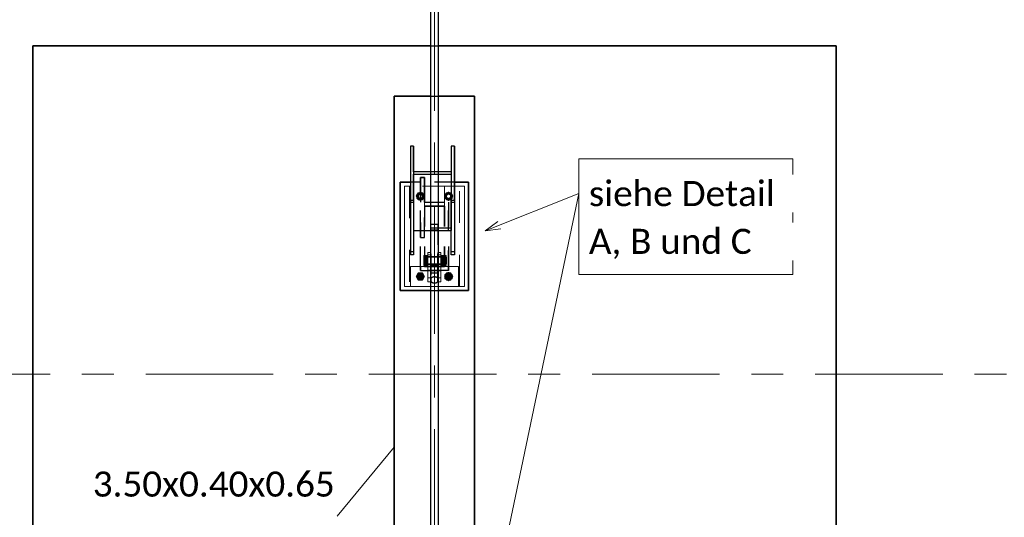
# Model space of a CAD drawing. Header units: metres. Extents: x -3 to 135, y -4 to 27.
# Tile 28 of 81: x 24.5 to 29.4, y 6.05 to 8.53. Entities that reach past the tile are written whole.
import ezdxf

# ---------------------------------------------------------------- set-up
doc = ezdxf.new("R2010")
doc.units = ezdxf.units.M
for name, pattern in [('Rasterlinie', [1.1112499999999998, 0.6349999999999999, -0.15875, 0.15875, -0.15875]), ('Strich', [0.3175, 0.15875, -0.15875]), ('Verdeckt', [0.15, 0.09999999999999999, -0.05])]:
    doc.linetypes.add(name, pattern=pattern)
for name, color, linetype, lineweight in [('_Verdeckte Linien_', 7, 'Strich', 18), ('S-BEAM', 12, 'Continuous', 35), ('S-BEAM-HDLN', 1, 'Verdeckt', 25), ('S-COLS', 52, 'Continuous', 18), ('S-COLS-HDLN', 52, 'Verdeckt', 25), ('S-FNDN', 32, 'Continuous', 35), ('S-FNDN-HDLN', 4, 'Verdeckt', 25), ('S-FNDN-IDEN', 2, 'Continuous', 9), ('S-GRID', 1, 'Continuous', 9), ('Text', 250, 'Continuous', 9), ('Tragwerksverbindungen', 7, 'Continuous', 18)]:
    doc.layers.add(name, color=color, linetype=linetype, lineweight=lineweight)
doc.styles.add('Calibri_1', font='calibri.ttf', dxfattribs={"height": 0.125})

# ---------------------------------------------------------------- blocks, each defined once
blk = doc.blocks.new('SP-TV-Schraube_Mutter_001 - M24-V24-Fundamente Draufsicht')
at = {"layer": 'Tragwerksverbindungen', "linetype": 'Strich'}
blk.add_hatch(color=142, dxfattribs=at).paths.add_polyline_path([(2.483133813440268, 7.231604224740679), (2.503918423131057, 7.231604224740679), (2.514310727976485, 7.249604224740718), (2.503918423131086, 7.26760422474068), (2.483133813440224, 7.26760422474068), (2.472741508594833, 7.249604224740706)])
at = {"layer": '_Verdeckte Linien_'}
for radius, start, end in [(0.01200000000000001, 90, 269.9999999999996), (0.01199999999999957, 269.9999999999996, 90)]:
    blk.add_arc((2.493526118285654, 7.249604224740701), radius, start, end, dxfattribs=at)
at = {"layer": 'Tragwerksverbindungen'}
for p, q in [((2.48313381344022, 7.26760422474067), (2.472741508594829, 7.249604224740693)), ((2.503918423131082, 7.26760422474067), (2.48313381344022, 7.26760422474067)), ((2.514310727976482, 7.249604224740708), (2.503918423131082, 7.26760422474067)), ((2.472741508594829, 7.249604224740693), (2.483133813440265, 7.23160422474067)), ((2.483133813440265, 7.23160422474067), (2.503918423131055, 7.23160422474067)), ((2.503918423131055, 7.23160422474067), (2.514310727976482, 7.249604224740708))]:
    blk.add_line(p, q, dxfattribs=at)
blk = doc.blocks.new('SP-TV-Schraube_Mutter_001 - M24-V11-Fundamente Draufsicht')
at = {"layer": '_Verdeckte Linien_'}
for p, q in [((2.483133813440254, 19.66760422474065), (2.472741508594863, 19.64960422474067)), ((2.503918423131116, 19.66760422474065), (2.483133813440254, 19.66760422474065)), ((2.514310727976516, 19.64960422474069), (2.503918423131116, 19.66760422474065)), ((2.472741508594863, 19.64960422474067), (2.483133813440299, 19.63160422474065)), ((2.483133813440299, 19.63160422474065), (2.503918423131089, 19.63160422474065)), ((2.503918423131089, 19.63160422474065), (2.514310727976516, 19.64960422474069))]:
    blk.add_line(p, q, dxfattribs=at)
for start, end in [(90, 269.9999999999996), (269.9999999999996, 90)]:
    blk.add_arc((2.493526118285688, 19.64960422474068), 0.01200000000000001, start, end, dxfattribs=at)
blk = doc.blocks.new('SP-TV-Mutter_001 - M24-1093895-Fundamente Draufsicht')
at = {"layer": '_Verdeckte Linien_'}
for centre, radius, start, end in [((0, 0), 0.01620000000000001, 359.9999999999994, 179.9999999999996), ((0, 0), 0.01620000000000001, 180.0000000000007, 359.9999999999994), ((0, 0), 0.01199999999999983, 2.289999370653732e-13, 180), ((0, 0), 0.01199999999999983, 180.0000000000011, 2.035554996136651e-13), ((-2.957745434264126e-20, 0), 0.01037600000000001, 6.679164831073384e-13, 179.9999999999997), ((-2.957745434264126e-20, 0), 0.01037600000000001, 179.9999999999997, 359.9999999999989)]:
    blk.add_arc(centre, radius, start, end, dxfattribs=at)
for points in [[(-0.02078460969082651, 8.036904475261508e-17), (-0.01902888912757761, 0.00304099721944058), (-0.01554111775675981, 0.009081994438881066), (-0.01210068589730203, 0.01504099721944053), (-0.01039230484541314, 0.018)], [(-0.01039230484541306, -0.01800000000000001), (-0.01210068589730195, -0.01504099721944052), (-0.01554111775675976, -0.009081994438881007), (-0.01902888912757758, -0.003040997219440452), (-0.0207846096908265, 8.411431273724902e-17)], [(-0.01039230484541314, 0.018), (-0.006975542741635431, 0.018), (-9.467902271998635e-05, 0.018), (0.00688086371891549, 0.018), (0.01039230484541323, 0.018)], [(0.01039230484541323, 0.018), (0.01210068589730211, 0.01504099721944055), (0.01554111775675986, 0.009081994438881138), (0.01902888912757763, 0.003040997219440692), (0.02078460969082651, 2.247160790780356e-16)], [(0.02078460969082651, 2.263023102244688e-16), (0.0190762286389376, -0.002959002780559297), (0.01563579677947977, -0.00891800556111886), (0.01214802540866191, -0.01495900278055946), (0.01039230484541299, -0.01800000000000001)], [(0.01039230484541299, -0.01800000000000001), (0.006975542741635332, -0.01800000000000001), (9.467902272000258e-05, -0.01800000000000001), (-0.006880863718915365, -0.01800000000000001), (-0.01039230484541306, -0.01800000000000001)]]:
    blk.add_open_spline(points, degree=3, dxfattribs=at)
blk = doc.blocks.new('Rundstahl Träger - RB 36-V14-Fundamente Draufsicht')
at = {"layer": 'S-BEAM', "lineweight": 25}
for p, q in [((2.543526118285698, 21.8057504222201), (2.543526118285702, 17.60123693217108)), ((2.583526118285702, 17.60123693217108), (2.583526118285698, 21.8057504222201))]:
    blk.add_line(p, q, dxfattribs=at)
for major_axis, ratio, start_param, end_param in [((0.02000000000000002, 0), 0.6494464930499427, 0, 3.141592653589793), ((0.02000000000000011, 0), 0.6494464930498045, 3.156084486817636, 6.26869347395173)]:
    blk.add_ellipse((2.563526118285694, 21.80575042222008), major_axis=major_axis, ratio=ratio, start_param=start_param, end_param=end_param, dxfattribs=at)
at = {"layer": 'S-BEAM-HDLN'}
for major_axis, ratio, start_param, end_param in [((0.02000000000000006, 0), 0.6494464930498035, 0.01449183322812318, 3.127100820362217), ((-0.02000000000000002, 4.986045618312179e-16), 0.6494464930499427, 3.135269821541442e-13, 3.141592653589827)]:
    blk.add_ellipse((2.563526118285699, 17.60123693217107), major_axis=major_axis, ratio=ratio, start_param=start_param, end_param=end_param, dxfattribs=at)
blk = doc.blocks.new('Rundstahl Träger - RB 36-V15-Fundamente Draufsicht')
at = {"layer": 'S-BEAM', "lineweight": 25}
for p, q in [((2.543526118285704, 19.23292108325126), (2.543526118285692, 15.61392529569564)), ((2.583526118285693, 15.61392529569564), (2.583526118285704, 19.23292108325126))]:
    blk.add_line(p, q, dxfattribs=at)
for major_axis, ratio, start_param, end_param in [((0.02000000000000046, 0), 0.7505517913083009, 3.141592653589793, 6.283185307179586), ((0.01999999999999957, 0), 0.7505517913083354, 0.01259374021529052, 3.12899891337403)]:
    blk.add_ellipse((2.563526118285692, 15.61392529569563), major_axis=major_axis, ratio=ratio, start_param=start_param, end_param=end_param, dxfattribs=at)
at = {"layer": 'S-BEAM-HDLN'}
for major_axis, ratio, start_param, end_param in [((0.02000000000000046, 0), 0.7505517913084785, 0, 3.141592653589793), ((0.01999999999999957, 0), 0.7505517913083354, 3.154186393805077, 6.270591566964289)]:
    blk.add_ellipse((2.563526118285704, 19.23292108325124), major_axis=major_axis, ratio=ratio, start_param=start_param, end_param=end_param, dxfattribs=at)
blk = doc.blocks.new('Öse57 - Öse2-1139447-Fundamente Draufsicht')
at = {"layer": 'S-COLS'}
for p, q in [((2.543526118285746, 44.12825934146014), (2.531026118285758, 44.12825934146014)), ((2.531026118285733, 44.12825934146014), (2.531026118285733, 44.11796475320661)), ((2.531026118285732, 44.00196184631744), (2.531026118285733, 44.1179647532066)), ((2.543526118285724, 44.11796475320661), (2.531026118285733, 44.11796475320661)), ((2.531026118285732, 43.98202432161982), (2.531026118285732, 44.00196184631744)), ((2.531026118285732, 44.00196184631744), (2.543526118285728, 44.00196184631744)), ((2.543526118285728, 43.98202432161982), (2.531026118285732, 43.98202432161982))]:
    blk.add_line(p, q, dxfattribs=at)
at = {"layer": 'S-COLS-HDLN'}
for p, q in [((2.546026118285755, 44.12825934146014), (2.543575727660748, 44.12825934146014)), ((2.546026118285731, 44.11796475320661), (2.546026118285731, 44.12825934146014)), ((2.54602611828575, 44.10718075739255), (2.531026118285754, 44.10718075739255)), ((2.546026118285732, 44.11796475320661), (2.543575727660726, 44.11796475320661)), ((2.546026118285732, 44.1179647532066), (2.546026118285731, 44.00196184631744)), ((2.531026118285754, 44.07008075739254), (2.54602611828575, 44.07008075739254)), ((2.546026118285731, 44.05914974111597), (2.531026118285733, 44.05914974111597)), ((2.543575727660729, 44.00196184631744), (2.546026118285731, 44.00196184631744)), ((2.546026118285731, 43.98202432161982), (2.543575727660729, 43.98202432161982)), ((2.546026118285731, 44.00196184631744), (2.546026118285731, 43.98202432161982))]:
    blk.add_line(p, q, dxfattribs=at)
blk = doc.blocks.new('Lasche richtig30 - Lasche richtig-1139568-Fundamente Draufsicht')
at = {"layer": 'S-COLS-HDLN'}
for p, q in [((2.546026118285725, 44.12243060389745), (2.546026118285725, 44.26776297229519)), ((2.581026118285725, 44.26776297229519), (2.546026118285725, 44.26776297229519)), ((2.546026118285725, 44.2421859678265), (2.581026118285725, 44.2421859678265)), ((2.581026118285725, 44.26776297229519), (2.581026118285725, 44.12243060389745)), ((2.546026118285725, 44.12243060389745), (2.546026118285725, 44.0280075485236)), ((2.581026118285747, 44.10718075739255), (2.546026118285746, 44.10718075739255)), ((2.581026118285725, 44.0280075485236), (2.581026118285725, 44.12243060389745)), ((2.546026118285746, 44.07008075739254), (2.581026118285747, 44.07008075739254)), ((2.581026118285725, 44.06373046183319), (2.546026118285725, 44.06373046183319)), ((2.546026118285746, 44.0280075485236), (2.581026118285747, 44.0280075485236))]:
    blk.add_line(p, q, dxfattribs=at)
blk = doc.blocks.new('Öse63 - Öse2-1139582-Fundamente Draufsicht')
at = {"layer": 'S-COLS'}
for p, q in [((26.59602611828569, 7.368832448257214), (26.58352611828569, 7.368832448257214)), ((26.59602611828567, 7.358537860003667), (26.58352611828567, 7.358537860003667)), ((26.59602611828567, 7.358537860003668), (26.59602611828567, 7.368832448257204)), ((26.59602611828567, 7.358537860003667), (26.59602611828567, 7.243020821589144)), ((26.58352611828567, 7.243020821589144), (26.59602611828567, 7.243020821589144)), ((26.59602611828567, 7.222919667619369), (26.58352611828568, 7.222919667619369)), ((26.59602611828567, 7.243020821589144), (26.59602611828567, 7.222919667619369))]:
    blk.add_line(p, q, dxfattribs=at)
at = {"layer": 'S-COLS-HDLN'}
for p, q in [((26.58347650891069, 7.368832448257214), (26.58102611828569, 7.368832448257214)), ((26.58102611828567, 7.368832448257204), (26.58102611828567, 7.358537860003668)), ((26.58102611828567, 7.243020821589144), (26.58102611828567, 7.358537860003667)), ((26.58347650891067, 7.358537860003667), (26.58102611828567, 7.358537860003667)), ((26.59602611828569, 7.347753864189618), (26.58102611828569, 7.347753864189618)), ((26.58102611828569, 7.310653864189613), (26.59602611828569, 7.310653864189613)), ((26.59602611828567, 7.299722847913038), (26.58102611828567, 7.299722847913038)), ((26.58102611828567, 7.222919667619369), (26.58102611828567, 7.243020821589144)), ((26.58102611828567, 7.243020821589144), (26.58347650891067, 7.243020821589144)), ((26.58347650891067, 7.222919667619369), (26.58102611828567, 7.222919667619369))]:
    blk.add_line(p, q, dxfattribs=at)
blk = doc.blocks.new('SP-TV-AP-Rechteck_002 - AP-Rechteck-V26-Fundamente Draufsicht')
at = {"layer": '_Verdeckte Linien_'}
for p, q in [((0.01995039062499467, 0.25), (-0.01995039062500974, 0.25)), ((-0.09995039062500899, -0.25), (0.119950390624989, -0.25))]:
    blk.add_line(p, q, dxfattribs=at)
at = {"layer": 'Tragwerksverbindungen'}
for p, q in [((-0.02000000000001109, 0.25), (-0.15, 0.25)), ((-0.15, 0.25), (-0.15, -0.25)), ((0.15, 0.25), (0.01999999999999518, 0.25)), ((0.15, -0.25), (0.15, 0.25)), ((-0.15, -0.25), (-0.1000000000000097, -0.25)), ((0.1199999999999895, -0.25), (0.15, -0.25))]:
    blk.add_line(p, q, dxfattribs=at)
blk = doc.blocks.new('SP-TV-Schraube_Mutter_001 - M33-V17-Fundamente Draufsicht')
at = {"layer": 'Tragwerksverbindungen', "linetype": 'Strich'}
for points in [[(-0.02499999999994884, 7.363496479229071e-14), (1.082867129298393e-14, 7.363496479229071e-14), (1.082867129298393e-14, 0.02100000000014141), (-0.024999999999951, 0.02100000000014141)], [(1.082867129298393e-14, 7.363496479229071e-14), (0.02500000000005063, 7.363496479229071e-14), (0.02500000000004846, 0.02100000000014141), (1.082867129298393e-14, 0.02100000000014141)], [(-0.024999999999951, -0.09099999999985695), (1.082867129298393e-14, -0.09099999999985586), (1.082867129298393e-14, -0.06499999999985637), (-0.02499999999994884, -0.06499999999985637), (-0.024999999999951, -0.08510774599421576)], [(-0.01593777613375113, -0.09099999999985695), (-0.01593777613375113, -0.09315620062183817), (0.01593777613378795, -0.09315620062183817), (0.01593777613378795, -0.09099999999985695), (-0.01428941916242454, -0.09099999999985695)], [(1.082867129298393e-14, -0.08510774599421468), (1.082867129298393e-14, -0.09099999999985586), (0.02500000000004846, -0.09099999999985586), (0.02500000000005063, -0.06499999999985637), (1.082867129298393e-14, -0.06499999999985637)]]:
    blk.add_hatch(color=142, dxfattribs=at).paths.add_polyline_path(points)
at = {"layer": '_Verdeckte Linien_'}
for p, q in [((-0.01649999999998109, 7.255209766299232e-14), (-0.01649999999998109, -0.06499999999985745)), ((0.01650000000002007, -0.06499999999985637), (0.01650000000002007, 7.363496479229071e-14))]:
    blk.add_line(p, q, dxfattribs=at)
at = {"layer": 'Tragwerksverbindungen'}
for p, q in [((-0.02499999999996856, 0.02100000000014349), (-7.825406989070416e-15, 0.0210000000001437)), ((-0.02499999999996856, 0.02100000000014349), (-0.02499999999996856, 7.606718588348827e-14)), ((-7.825406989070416e-15, 7.626509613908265e-14), (-0.02499999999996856, 7.606550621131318e-14)), ((-7.825406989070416e-15, 0.0210000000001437), (0.02500000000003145, 0.02100000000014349)), ((-7.825406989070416e-15, 0.0210000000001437), (-7.825406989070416e-15, 7.626599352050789e-14)), ((0.02500000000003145, 7.606550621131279e-14), (-7.825406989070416e-15, 7.626509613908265e-14)), ((0.02500000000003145, 0.02100000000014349), (0.02500000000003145, 7.606718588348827e-14)), ((-0.02499999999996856, -0.06499999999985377), (-7.199374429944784e-15, -0.06499999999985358)), ((-0.02499999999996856, -0.06499999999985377), (-0.02499999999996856, -0.09099999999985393)), ((-7.199374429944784e-15, -0.09099999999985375), (-0.02499999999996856, -0.09099999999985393)), ((-0.01649999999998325, -0.09099999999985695), (-0.01649999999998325, -0.09315620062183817)), ((-0.0165, -0.09315620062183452), (0.0165, -0.09315620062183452)), ((-7.199374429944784e-15, -0.06499999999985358), (0.02500000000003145, -0.06499999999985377)), ((-7.199374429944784e-15, -0.06499999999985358), (-7.199374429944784e-15, -0.09099999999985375)), ((0.02500000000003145, -0.09099999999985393), (-7.199374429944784e-15, -0.09099999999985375)), ((0.01650000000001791, -0.09315620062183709), (0.01650000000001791, -0.09099999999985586)), ((0.02500000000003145, -0.06499999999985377), (0.02500000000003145, -0.09099999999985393))]:
    blk.add_line(p, q, dxfattribs=at)
blk = doc.blocks.new('SP-TV-Schraube_Mutter_001 - M24-V22-Fundamente Draufsicht')
at = {"layer": '_Verdeckte Linien_'}
for p, q in [((2.623133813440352, 19.66760422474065), (2.612741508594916, 19.64960422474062)), ((2.643918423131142, 19.66760422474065), (2.623133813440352, 19.66760422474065)), ((2.654310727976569, 19.64960422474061), (2.643918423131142, 19.66760422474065)), ((2.612741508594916, 19.64960422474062), (2.623133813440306, 19.63160422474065)), ((2.623133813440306, 19.63160422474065), (2.643918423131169, 19.63160422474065)), ((2.643918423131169, 19.63160422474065), (2.654310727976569, 19.64960422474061))]:
    blk.add_line(p, q, dxfattribs=at)
for radius, start, end in [(0.01200000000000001, 90, 269.9999999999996), (0.01199999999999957, 269.9999999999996, 90)]:
    blk.add_arc((2.633526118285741, 19.64960422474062), radius, start, end, dxfattribs=at)
blk = doc.blocks.new('SP-TV-Schraube_Mutter_001 - M24-V23-Fundamente Draufsicht')
at = {"layer": 'Tragwerksverbindungen', "linetype": 'Strich'}
blk.add_hatch(color=142, dxfattribs=at).paths.add_polyline_path([(2.643918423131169, 19.23160422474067), (2.654310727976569, 19.24960422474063), (2.643918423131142, 19.26760422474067), (2.623133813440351, 19.26760422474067), (2.612741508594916, 19.24960422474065), (2.623133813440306, 19.23160422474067)])
at = {"layer": '_Verdeckte Linien_'}
for start, end in [(90, 269.9999999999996), (269.9999999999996, 90)]:
    blk.add_arc((2.633526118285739, 19.24960422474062), 0.01200000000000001, start, end, dxfattribs=at)
at = {"layer": 'Tragwerksverbindungen'}
for p, q in [((2.62313381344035, 19.26760422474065), (2.612741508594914, 19.24960422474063)), ((2.612741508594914, 19.24960422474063), (2.623133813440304, 19.23160422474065)), ((2.64391842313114, 19.26760422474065), (2.62313381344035, 19.26760422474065)), ((2.623133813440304, 19.23160422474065), (2.643918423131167, 19.23160422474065)), ((2.654310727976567, 19.24960422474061), (2.64391842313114, 19.26760422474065)), ((2.643918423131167, 19.23160422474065), (2.654310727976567, 19.24960422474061))]:
    blk.add_line(p, q, dxfattribs=at)
blk = doc.blocks.new('SP-TV-Mutter_001 - M24-1128538-Fundamente Draufsicht')
at = {"layer": '_Verdeckte Linien_'}
for centre, radius, start, end in [((0, 0), 0.01620000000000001, 359.9999999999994, 179.9999999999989), ((0, 0), 0.01620000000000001, 180, 359.9999999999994), ((0, 0), 0.01199999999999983, 2.289999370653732e-13, 179.9999999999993), ((0, 0), 0.01199999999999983, 180.0000000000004, 2.035554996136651e-13), ((-2.957745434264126e-20, 0), 0.01037600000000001, 3.244165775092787e-13, 179.9999999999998), ((-2.957745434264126e-20, 0), 0.01037600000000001, 179.9999999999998, 359.9999999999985)]:
    blk.add_arc(centre, radius, start, end, dxfattribs=at)
for points in [[(-0.0207846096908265, -8.459899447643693e-17), (-0.01902888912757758, 0.003040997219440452), (-0.01554111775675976, 0.00908199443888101), (-0.01210068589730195, 0.01504099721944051), (-0.01039230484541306, 0.01800000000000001)], [(-0.01039230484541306, 0.01800000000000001), (-0.006880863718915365, 0.01800000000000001), (9.467902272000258e-05, 0.01800000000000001), (0.006975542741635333, 0.01800000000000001), (0.01039230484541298, 0.01800000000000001)], [(0.01039230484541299, 0.01800000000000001), (0.01214802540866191, 0.01495900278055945), (0.01563579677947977, 0.00891800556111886), (0.0190762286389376, 0.002959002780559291), (0.02078460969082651, -2.260379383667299e-16)], [(-0.01039230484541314, -0.018), (-0.01210068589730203, -0.01504099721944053), (-0.01554111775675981, -0.009081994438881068), (-0.01902888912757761, -0.003040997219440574), (-0.02078460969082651, -8.076560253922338e-17)], [(0.01039230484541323, -0.018), (0.006880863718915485, -0.018), (-9.467902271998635e-05, -0.018), (-0.006975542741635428, -0.018), (-0.01039230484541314, -0.018)], [(0.02078460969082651, -2.263023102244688e-16), (0.01902888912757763, -0.003040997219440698), (0.01554111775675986, -0.009081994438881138), (0.0121006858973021, -0.01504099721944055), (0.01039230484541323, -0.018)]]:
    blk.add_open_spline(points, degree=3, dxfattribs=at)
blk = doc.blocks.new('SP-TV-AP-Rechteck_002 - AP-Rechteck-1128539-Fundamente Draufsicht')
at = {"layer": '_Verdeckte Linien_'}
for p, q in [((0.05, 0.05), (-0.05, 0.05)), ((-0.05, 0.05), (-0.05, -0.05)), ((0.05, -0.05), (0.05, 0.05)), ((-0.05, -0.05), (0.05, -0.05))]:
    blk.add_line(p, q, dxfattribs=at)
blk = doc.blocks.new('SP-TV-AP-Rechteck_002 - AP-Rechteck-1128540-Fundamente Draufsicht')
at = {"layer": '_Verdeckte Linien_'}
for p, q in [((0.125, 0.25), (-0.125, 0.25)), ((-0.125, 0.25), (-0.125, -0.25)), ((0.125, -0.25), (0.125, 0.25)), ((-0.125, -0.25), (0.125, -0.25))]:
    blk.add_line(p, q, dxfattribs=at)

msp = doc.modelspace()

# ---------------------------------------------------------------- linework, layer by layer
at = {"layer": 'S-BEAM', "lineweight": 25}
for p, q in [((26.45952611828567, 7.899482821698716), (26.44352611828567, 7.899482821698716)), ((26.44352611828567, 7.899482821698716), (26.44352611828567, 7.630912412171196)), ((26.44352611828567, 7.899482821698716), (26.44352611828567, 7.619399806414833)), ((26.45952611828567, 7.770996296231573), (26.45952611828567, 7.899482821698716)), ((26.45952611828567, 7.899482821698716), (26.45952611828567, 7.770996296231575)), ((26.66352611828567, 7.899482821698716), (26.64752611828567, 7.899482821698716)), ((26.64752611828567, 7.899482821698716), (26.64752611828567, 7.770996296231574)), ((26.64752611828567, 7.899482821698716), (26.64752611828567, 7.770996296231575)), ((26.66352611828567, 7.630912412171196), (26.66352611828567, 7.899482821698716)), ((26.66352611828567, 7.899482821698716), (26.66352611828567, 7.619399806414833)), ((26.54352611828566, 7.770996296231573), (26.45952611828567, 7.770996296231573)), ((26.45952611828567, 7.630912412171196), (26.45952611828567, 7.759398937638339)), ((26.45952611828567, 7.759398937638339), (26.54352611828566, 7.759398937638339)), ((26.45952611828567, 7.759398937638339), (26.45952611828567, 7.479315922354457)), ((26.64752611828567, 7.770996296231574), (26.58352611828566, 7.770996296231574)), ((26.58352611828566, 7.759398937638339), (26.64752611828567, 7.759398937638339)), ((26.64752611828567, 7.759398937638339), (26.64752611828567, 7.630912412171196)), ((26.64752611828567, 7.759398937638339), (26.64752611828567, 7.479315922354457)), ((26.44352611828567, 7.630912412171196), (26.45952611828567, 7.630912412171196)), ((26.44352611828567, 7.630912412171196), (26.44352611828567, 7.35838381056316)), ((26.45952611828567, 7.630912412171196), (26.45952611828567, 7.35838381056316)), ((26.64752611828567, 7.630912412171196), (26.66352611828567, 7.630912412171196)), ((26.64752611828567, 7.35838381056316), (26.64752611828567, 7.630912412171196)), ((26.66352611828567, 7.630912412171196), (26.66352611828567, 7.35838381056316)), ((26.45952611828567, 7.479315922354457), (26.54352611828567, 7.479315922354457)), ((26.58352611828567, 7.479315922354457), (26.64752611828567, 7.479315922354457)), ((26.45952611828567, 7.35838381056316), (26.44352611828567, 7.35838381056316)), ((26.66352611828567, 7.35838381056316), (26.64752611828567, 7.35838381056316))]:
    msp.add_line(p, q, dxfattribs=at)
at = {"layer": 'S-BEAM-HDLN'}
for p, q in [((26.45952611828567, 7.770996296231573), (26.45952611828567, 7.759427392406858)), ((26.45952611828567, 7.770946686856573), (26.45952611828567, 7.759448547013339)), ((26.58347650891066, 7.770996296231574), (26.54357572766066, 7.770996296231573)), ((26.54357572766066, 7.759398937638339), (26.58347650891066, 7.759398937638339)), ((26.64752611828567, 7.770996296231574), (26.64752611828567, 7.759427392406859)), ((26.64752611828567, 7.770946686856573), (26.64752611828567, 7.759448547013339)), ((26.45952611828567, 7.619399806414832), (26.44352611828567, 7.619399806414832)), ((26.66352611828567, 7.619399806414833), (26.64752611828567, 7.619399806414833)), ((26.64752611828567, 7.49091328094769), (26.45952611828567, 7.49091328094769)), ((26.54357572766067, 7.479315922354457), (26.58347650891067, 7.479315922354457)), ((26.44352611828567, 7.373791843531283), (26.45952611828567, 7.373791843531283)), ((26.64752611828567, 7.373791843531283), (26.66352611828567, 7.373791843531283))]:
    msp.add_line(p, q, dxfattribs=at)
at = {"layer": 'S-FNDN'}
for p, q in [((24.56352611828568, 8.399305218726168), (26.54352611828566, 8.399305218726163)), ((24.56352611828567, 4.39930521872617), (24.56352611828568, 8.399305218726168)), ((26.58352611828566, 8.399305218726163), (28.56352611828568, 8.399305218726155)), ((28.56352611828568, 8.399305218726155), (28.56352611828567, 4.399305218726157)), ((26.36352611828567, 8.149305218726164), (26.54352611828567, 8.149305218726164)), ((26.36352611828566, 4.649305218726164), (26.36352611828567, 8.149305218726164)), ((26.58352611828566, 8.149305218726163), (26.76352611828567, 8.149305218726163)), ((26.76352611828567, 8.149305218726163), (26.76352611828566, 4.649305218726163)), ((26.39352611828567, 7.719604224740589), (26.39352611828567, 7.17960422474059)), ((26.44352611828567, 7.719604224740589), (26.39352611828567, 7.719604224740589)), ((26.73352611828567, 7.719604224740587), (26.66352611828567, 7.719604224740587)), ((26.73352611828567, 7.17960422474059), (26.73352611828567, 7.719604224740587)), ((26.39352611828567, 7.17960422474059), (26.54352611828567, 7.17960422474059)), ((26.58352611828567, 7.17960422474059), (26.73352611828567, 7.17960422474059))]:
    msp.add_line(p, q, dxfattribs=at)
at = {"layer": 'S-FNDN-HDLN'}
for p, q in [((26.54357572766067, 8.399305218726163), (26.58347650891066, 8.399305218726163)), ((26.54357572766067, 8.149305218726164), (26.58347650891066, 8.149305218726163)), ((26.49352611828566, 7.719604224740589), (26.44357572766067, 7.719604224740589)), ((26.51352611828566, 7.743676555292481), (26.49352611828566, 7.743676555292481)), ((26.49352611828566, 7.743676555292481), (26.49352611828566, 7.719604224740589)), ((26.49352611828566, 7.719604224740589), (26.49352611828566, 7.743676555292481)), ((26.49352611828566, 7.743676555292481), (26.51352611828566, 7.743676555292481)), ((26.49352611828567, 7.279604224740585), (26.49352611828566, 7.719604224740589)), ((26.49352611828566, 7.719604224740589), (26.49352611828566, 7.443726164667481)), ((26.49352611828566, 7.44367655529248), (26.49352611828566, 7.719554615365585)), ((26.51352611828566, 7.719604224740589), (26.51352611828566, 7.743676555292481)), ((26.51352611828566, 7.743676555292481), (26.51352611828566, 7.719604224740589)), ((26.51352611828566, 7.719604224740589), (26.51352611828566, 7.6203620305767)), ((26.51352611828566, 7.6203620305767), (26.51352611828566, 7.719604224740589)), ((26.66347650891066, 7.719604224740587), (26.51352611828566, 7.719604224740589)), ((26.51352611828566, 7.719554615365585), (26.51352611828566, 7.6203620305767)), ((26.51352611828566, 7.6203620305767), (26.63352611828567, 7.6203620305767)), ((26.51352611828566, 7.6203620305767), (26.63352611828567, 7.6203620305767)), ((26.63352611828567, 7.6203620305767), (26.63352611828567, 7.619604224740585)), ((26.63352611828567, 7.6203620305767), (26.63352611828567, 7.619604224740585)), ((26.63352611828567, 7.619604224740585), (26.63352611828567, 7.599604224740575)), ((26.63352611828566, 7.279604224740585), (26.63352611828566, 7.619604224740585)), ((26.63352611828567, 7.619554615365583), (26.63352611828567, 7.599604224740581)), ((26.51352611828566, 7.44367655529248), (26.51352611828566, 7.599604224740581)), ((26.51352611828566, 7.599604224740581), (26.61352611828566, 7.599604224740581)), ((26.61352611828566, 7.599604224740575), (26.51352611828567, 7.599604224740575)), ((26.51352611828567, 7.599604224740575), (26.51352611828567, 7.299604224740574)), ((26.61352611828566, 7.299604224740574), (26.61352611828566, 7.599604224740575)), ((26.61352611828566, 7.599604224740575), (26.61352611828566, 7.299604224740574)), ((26.63352611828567, 7.599604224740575), (26.63352611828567, 7.29960422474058)), ((26.63352611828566, 7.599604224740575), (26.63352611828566, 7.299604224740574)), ((26.49352611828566, 7.44367655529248), (26.51352611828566, 7.44367655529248)), ((26.49352611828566, 7.29960422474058), (26.49352611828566, 7.44367655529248)), ((26.49352611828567, 7.279604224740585), (26.49352611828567, 7.29960422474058)), ((26.61352611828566, 7.29960422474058), (26.49352611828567, 7.29960422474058)), ((26.49352611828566, 7.299554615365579), (26.49352611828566, 7.279604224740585)), ((26.49352611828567, 7.279305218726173), (26.49352611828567, 7.279604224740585)), ((26.49352611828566, 7.279604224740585), (26.63352611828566, 7.279604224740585)), ((26.63352611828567, 7.279604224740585), (26.49352611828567, 7.279604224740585)), ((26.63352611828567, 7.279305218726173), (26.49352611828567, 7.279305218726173)), ((26.51352611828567, 7.299604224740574), (26.61352611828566, 7.299604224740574)), ((26.63352611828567, 7.29960422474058), (26.63352611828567, 7.279604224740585)), ((26.63352611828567, 7.29960422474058), (26.63352611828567, 7.279604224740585)), ((26.63352611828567, 7.279604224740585), (26.63352611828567, 7.279305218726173)), ((26.54357572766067, 7.17960422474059), (26.58347650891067, 7.17960422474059))]:
    msp.add_line(p, q, dxfattribs=at)
at = {"layer": 'S-FNDN-IDEN'}
msp.add_line((26.36352611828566, 6.399305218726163), (26.07896085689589, 6.054954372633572), dxfattribs=at)
at = {"layer": 'S-GRID', "linetype": 'Rasterlinie'}
for p, q in [((26.5635261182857, 25.37964771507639), (26.56352611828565, -0.02293294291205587)), ((-2.655727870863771, 6.763547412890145), (47.21519007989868, 6.763547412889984))]:
    msp.add_line(p, q, dxfattribs=at)
at = {"layer": 'Text'}
for p, q in [((26.8168287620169, 7.477676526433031), (27.28257016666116, 7.663132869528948)), ((26.84901751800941, 5.58804445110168), (27.28257016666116, 7.663132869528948)), ((26.8168287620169, 7.477676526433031), (26.87907328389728, 7.524092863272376)), ((26.8168287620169, 7.477676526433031), (26.8939422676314, 7.486751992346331))]:
    msp.add_line(p, q, dxfattribs=at)
at = {"layer": 'Text', "flags": 128}
msp.add_lwpolyline([(27.28257016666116, 7.835841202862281), (28.34739705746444, 7.835841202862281), (28.34739705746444, 7.25934120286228), (27.28257016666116, 7.25934120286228)], close=True, dxfattribs=at)

# ---------------------------------------------------------------- block references
at = {"layer": '_Verdeckte Linien_'}
for name, p, rotation in [('SP-TV-AP-Rechteck_002 - AP-Rechteck-V26-Fundamente Draufsicht', (26.56352611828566, 7.44960422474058), 180), ('SP-TV-AP-Rechteck_002 - AP-Rechteck-1128540-Fundamente Draufsicht', (26.56352611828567, 7.449604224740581), 180), ('SP-TV-AP-Rechteck_002 - AP-Rechteck-1128539-Fundamente Draufsicht', (26.56352611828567, 7.649604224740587), 180), ('SP-TV-Mutter_001 - M24-1093895-Fundamente Draufsicht', (26.49352611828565, 7.649604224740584), 270.0000000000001), ('SP-TV-Mutter_001 - M24-1093895-Fundamente Draufsicht', (26.49352611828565, 7.649604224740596), 270.0000000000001), ('SP-TV-Mutter_001 - M24-1128538-Fundamente Draufsicht', (26.63352611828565, 7.649604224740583), 89.99999999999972), ('SP-TV-Mutter_001 - M24-1128538-Fundamente Draufsicht', (26.63352611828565, 7.649604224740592), 89.99999999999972), ('SP-TV-Schraube_Mutter_001 - M33-V17-Fundamente Draufsicht', (26.53102611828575, 7.329095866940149), 89.99999999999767), ('SP-TV-AP-Rechteck_002 - AP-Rechteck-1128539-Fundamente Draufsicht', (26.49352611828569, 7.249604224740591), 180), ('SP-TV-AP-Rechteck_002 - AP-Rechteck-1128539-Fundamente Draufsicht', (26.63352611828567, 7.249604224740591), 180), ('SP-TV-Mutter_001 - M24-1128538-Fundamente Draufsicht', (26.63352611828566, 7.249604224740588), 89.99999999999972), ('SP-TV-Mutter_001 - M24-1128538-Fundamente Draufsicht', (26.63352611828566, 7.249604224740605), 89.99999999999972)]:
    msp.add_blockref(name, p, dxfattribs=dict(at, rotation=rotation))
for name, p in [('SP-TV-Schraube_Mutter_001 - M24-V11-Fundamente Draufsicht', (23.99999999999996, -12.00000000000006)), ('SP-TV-Schraube_Mutter_001 - M24-V22-Fundamente Draufsicht', (23.99999999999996, -12.00000000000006)), ('SP-TV-Schraube_Mutter_001 - M24-V24-Fundamente Draufsicht', (23.99999999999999, 0)), ('SP-TV-Schraube_Mutter_001 - M24-V23-Fundamente Draufsicht', (23.99999999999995, -12.00000000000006))]:
    msp.add_blockref(name, p, dxfattribs=at)
at = {"layer": 'S-BEAM-HDLN'}
for name, p in [('Rundstahl Träger - RB 36-V14-Fundamente Draufsicht', (23.99999999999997, -12.00000000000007)), ('Rundstahl Träger - RB 36-V15-Fundamente Draufsicht', (23.99999999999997, -12.00000000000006))]:
    msp.add_blockref(name, p, dxfattribs=at)
at = {"layer": 'S-COLS-HDLN'}
for name, p in [('Lasche richtig30 - Lasche richtig-1139568-Fundamente Draufsicht', (23.99999999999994, -36.75942689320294)), ('Öse57 - Öse2-1139447-Fundamente Draufsicht', (23.99999999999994, -36.75942689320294)), ('Öse63 - Öse2-1139582-Fundamente Draufsicht', (0, 0))]:
    msp.add_blockref(name, p, dxfattribs=at)

# ---------------------------------------------------------------- texts
at = {"layer": 'S-FNDN-IDEN', "insert": (24.86196085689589, 6.27805564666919), "char_height": 0.1249999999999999, "width": 1.471096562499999, "attachment_point": 1, "style": 'Calibri_1'}
msp.add_mtext('3.50x0.40x0.65', dxfattribs=at)

# ---------------------------------------------------------------- next in the draw order: texts
at = {"layer": 'Text', "color": 7, "char_height": 0.125, "attachment_point": 1, "style": 'Calibri_1', "bg_fill": 3, "box_fill_scale": 1.25, "bg_fill_color": 256, "bg_fill_true_color": 13158600, "bg_fill_transparency": 0}
for s, insert, width in [('siehe Detail', (27.33257016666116, 7.725632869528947), 1.1223625), ('A, B und C ', (27.33257016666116, 7.487507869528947), 1.0301684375)]:
    msp.add_mtext(s, dxfattribs=dict(at, insert=insert, width=width))

doc.saveas('drawing.dxf')
